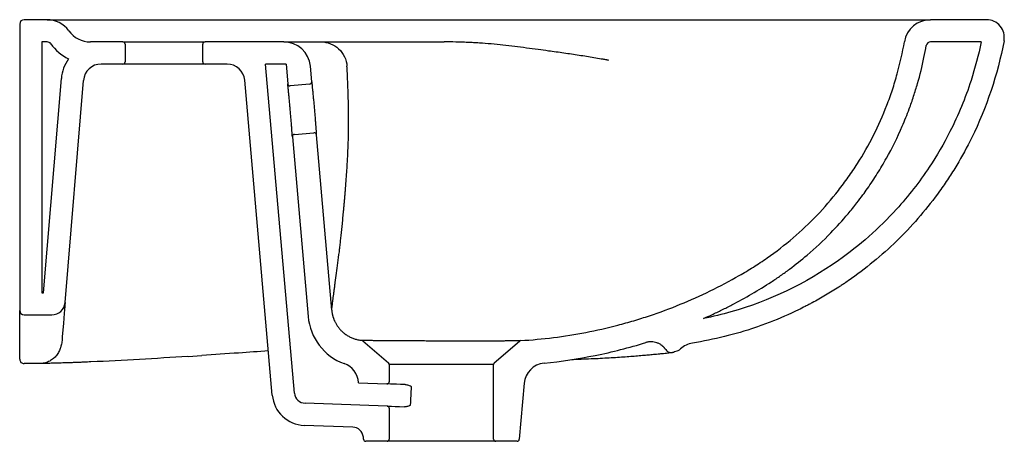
# Model space of a CAD drawing. Header units: millimetres. Extents: x 3631.068 to 3631.512, y 2139.028 to 2139.218.
import ezdxf

# ---------------------------------------------------------------- set-up
doc = ezdxf.new("R2010")
doc.units = ezdxf.units.MM
doc.layers.add('SANINDUSA', color=3, linetype='Continuous')

msp = doc.modelspace()

# ---------------------------------------------------------------- linework, layer by layer
at = {"layer": 'SANINDUSA'}
for p, q in [((3631.068282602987, 2139.216497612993), (3631.068282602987, 2139.087494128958)), ((3631.08063775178, 2139.218497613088), (3631.070282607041, 2139.218497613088)), ((3631.127727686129, 2139.218497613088), (3631.129212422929, 2139.218497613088)), ((3631.503921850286, 2139.218497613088), (3631.478731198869, 2139.218497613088)), ((3631.078282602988, 2139.208497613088), (3631.078282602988, 2139.09548017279)), ((3631.08063775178, 2139.208497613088), (3631.078282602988, 2139.208497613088)), ((3631.114782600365, 2139.208497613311), (3631.100131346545, 2139.208497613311)), ((3631.114782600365, 2139.208497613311), (3631.151782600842, 2139.208497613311)), ((3631.115782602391, 2139.207497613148), (3631.115782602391, 2139.199497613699)), ((3631.150782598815, 2139.199497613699), (3631.150782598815, 2139.207497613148)), ((3631.187286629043, 2139.208497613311), (3631.151782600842, 2139.208497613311)), ((3631.187286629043, 2139.208497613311), (3631.20408911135, 2139.208497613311)), ((3631.501494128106, 2139.208497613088), (3631.478731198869, 2139.208497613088)), ((3631.114782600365, 2139.198497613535), (3631.104987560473, 2139.198497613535)), ((3631.151782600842, 2139.198497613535), (3631.114782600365, 2139.198497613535)), ((3631.161712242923, 2139.198497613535), (3631.151782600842, 2139.198497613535)), ((3631.188282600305, 2139.198497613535), (3631.179081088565, 2139.198497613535)), ((3631.192054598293, 2139.050209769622), (3631.179081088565, 2139.198497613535)), ((3631.188282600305, 2139.198497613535), (3631.189059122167, 2139.189621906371)), ((3631.199851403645, 2139.190566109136), (3631.199240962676, 2139.197543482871)), ((3631.079073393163, 2139.095478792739), (3631.087048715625, 2139.191980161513)), ((3631.088735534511, 2139.090978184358), (3631.097014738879, 2139.191156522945)), ((3631.182092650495, 2139.049338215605), (3631.169681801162, 2139.191194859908)), ((3631.198942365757, 2139.189482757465), (3631.190142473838, 2139.18871286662)), ((3631.192059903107, 2139.166796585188), (3631.2008597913, 2139.167566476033)), ((3631.208855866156, 2139.087644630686), (3631.201943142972, 2139.166657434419)), ((3631.191150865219, 2139.165713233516), (3631.198232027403, 2139.084775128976)), ((3631.078282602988, 2139.09548017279), (3631.079073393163, 2139.095478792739)), ((3631.068282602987, 2139.066658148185), (3631.068282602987, 2139.087494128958)), ((3631.070279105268, 2139.085494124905), (3631.082745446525, 2139.08547236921)), ((3631.222941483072, 2139.073793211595), (3631.234438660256, 2139.063798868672)), ((3631.282126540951, 2139.063798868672), (3631.293460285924, 2139.073651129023)), ((3631.144263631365, 2139.066766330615), (3631.150285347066, 2139.067175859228)), ((3631.234782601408, 2139.06304415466), (3631.234782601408, 2139.055365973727)), ((3631.281782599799, 2139.06304415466), (3631.234782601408, 2139.06304415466)), ((3631.281782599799, 2139.029497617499), (3631.281782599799, 2139.06304415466)), ((3631.220980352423, 2139.054812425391), (3631.220964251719, 2139.054996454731)), ((3631.220980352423, 2139.054812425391), (3631.233747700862, 2139.054366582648)), ((3631.295568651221, 2139.054627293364), (3631.293362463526, 2139.029410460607)), ((3631.233817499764, 2139.044358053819), (3631.196861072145, 2139.045648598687)), ((3631.234782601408, 2139.04335866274), (3631.234782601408, 2139.029497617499)), ((3631.218315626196, 2139.034893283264), (3631.196512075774, 2139.035654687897)), ((3631.223202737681, 2139.029410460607), (3631.223122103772, 2139.030332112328)), ((3631.233782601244, 2139.028497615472), (3631.224198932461, 2139.028497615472)), ((3631.282782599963, 2139.028497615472), (3631.233782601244, 2139.028497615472)), ((3631.292366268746, 2139.028497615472), (3631.282782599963, 2139.028497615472))]:
    msp.add_line(p, q, dxfattribs=at)
at = {"layer": 'SANINDUSA', "flags": 128}
for points in [[(3631.088735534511, 2139.090978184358), (3631.08871935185, 2139.090782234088), (3631.08867084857, 2139.090195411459), (3631.088590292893, 2139.089220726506), (3631.08847810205, 2139.08786321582), (3631.088334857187, 2139.086129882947), (3631.088161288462, 2139.084029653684), (3631.087958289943, 2139.081573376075), (3631.087726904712, 2139.078773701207), (3631.087468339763, 2139.075645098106)], [(3631.24192783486, 2139.054080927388), (3631.239853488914, 2139.054153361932), (3631.238044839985, 2139.054216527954), (3631.236528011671, 2139.054269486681), (3631.235324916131, 2139.054311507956), (3631.234452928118, 2139.054341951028), (3631.233924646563, 2139.054360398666), (3631.233747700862, 2139.054366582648)], [(3631.233817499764, 2139.044358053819), (3631.234048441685, 2139.04434997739), (3631.23473691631, 2139.044325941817), (3631.235869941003, 2139.044286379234), (3631.237426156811, 2139.044232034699), (3631.23937622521, 2139.044163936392), (3631.241683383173, 2139.044083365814)]]:
    msp.add_lwpolyline(points, dxfattribs=at)
at = {"layer": 'SANINDUSA'}
for centre, radius, start, end in [((3631.070282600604, 2139.216497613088), 0.00200000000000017, 90, 180), ((3631.080637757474, 2139.206497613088), 0.0120000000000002, 35.68533471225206, 90), ((3631.478731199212, 2139.206497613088), 0.01200000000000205, 90, 170.208794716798), ((3631.503921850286, 2139.210497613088), 0.007999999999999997, 349.3965378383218, 90), ((3631.100131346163, 2139.220497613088), 0.01200000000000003, 215.6853347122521, 270), ((3631.080637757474, 2139.206497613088), 0.002000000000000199, 35.68533471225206, 90), ((3631.100131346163, 2139.220497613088), 0.02200000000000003, 215.6853347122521, 243.3248641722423), ((3631.114782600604, 2139.207497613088), 0.001000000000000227, 0, 90), ((3631.151782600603, 2139.207497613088), 0.001000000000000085, 90, 180), ((3631.187286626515, 2139.196497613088), 0.01200000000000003, 4.999999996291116, 90), ((3631.478731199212, 2139.206497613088), 0.002000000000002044, 90, 170.208794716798), ((3631.1049875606, 2139.190497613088), 0.01799999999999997, 144.9332693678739, 175.2755482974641), ((3631.1049875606, 2139.190497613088), 0.007999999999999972, 90, 175.2755482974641), ((3631.114782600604, 2139.199497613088), 0.001000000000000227, 270, 0), ((3631.151782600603, 2139.199497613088), 0.0009999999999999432, 180, 270), ((3631.16171224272, 2139.190497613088), 0.008000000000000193, 4.999999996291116, 90), ((3631.190055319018, 2139.189709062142), 0.0009999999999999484, 184.9999999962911, 274.9999999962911), ((3631.198855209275, 2139.19047895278), 0.0009999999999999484, 274.9999999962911, 4.999999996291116), ((3631.192147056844, 2139.165800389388), 0.001000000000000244, 94.99999999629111, 184.9999999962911), ((3631.200946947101, 2139.166570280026), 0.001000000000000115, 4.999999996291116, 94.99999999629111), ((3631.082755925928, 2139.091472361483), 0.005999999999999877, 269.899999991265, 355.2755482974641), ((3631.070282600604, 2139.087494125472), 0.00200000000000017, 180, 269.899999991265), ((3631.223136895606, 2139.086954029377), 0.02500000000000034, 184.9999999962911, 249.7142373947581), ((3631.222285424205, 2139.073038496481), 0.0009999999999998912, 48.9999999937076, 69.49494934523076), ((3631.294116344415, 2139.072896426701), 0.00100000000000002, 93.41522909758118, 131.0000000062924), ((3631.363955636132, 2139.072304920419), 0.003000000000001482, 290.1759816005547, 313.7212737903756), ((3631.372940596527, 2139.062909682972), 0.01000000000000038, 98.88785367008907, 133.7212737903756), ((3631.070282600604, 2139.065500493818), 0.00200000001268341, 180, 270.1646717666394), ((3631.211002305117, 2139.054124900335), 0.01000000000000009, 4.999999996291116, 69.7142373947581), ((3631.233782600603, 2139.063044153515), 0.001000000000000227, 0, 48.9999999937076), ((3631.282782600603, 2139.063044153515), 0.001000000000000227, 131.0000000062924, 180), ((3631.305530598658, 2139.053755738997), 0.01000000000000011, 95.79628870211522, 175.0000000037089), ((3631.233782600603, 2139.055365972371), 0.001000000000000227, 267.9999999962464, 0), ((3631.197035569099, 2139.050645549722), 0.01499999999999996, 184.9999999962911, 267.9999999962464), ((3631.197035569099, 2139.050645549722), 0.005000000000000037, 184.9999999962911, 267.9999999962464), ((3631.233782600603, 2139.043358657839), 0.001000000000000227, 0, 87.99999999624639), ((3631.218141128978, 2139.029896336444), 0.005000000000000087, 4.999999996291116, 87.99999999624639), ((3631.224198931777, 2139.029497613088), 0.0009999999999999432, 184.9999999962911, 270), ((3631.233782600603, 2139.029497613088), 0.001000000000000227, 270, 0), ((3631.282782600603, 2139.029497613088), 0.001000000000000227, 180, 270), ((3631.292366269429, 2139.029497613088), 0.0009999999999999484, 270, 355.0000000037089)]:
    msp.add_arc(centre, radius, start, end, dxfattribs=at)
msp.add_ellipse((3631.25831747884, 2138.456470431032), major_axis=(-0.0008560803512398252, 0.7015882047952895), ratio=0.03489944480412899, start_param=0.5544247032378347, end_param=0.5756916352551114, dxfattribs=at)
for points, knots in [([(3631.080637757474, 2139.218497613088), (3631.080637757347, 2139.218497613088), (3631.080731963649, 2139.218497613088), (3631.081108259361, 2139.218497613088), (3631.081390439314, 2139.218497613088), (3631.08251742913, 2139.218497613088), (3631.083642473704, 2139.218497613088), (3631.085891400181, 2139.218497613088), (3631.086734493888, 2139.218497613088), (3631.088139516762, 2139.218497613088), (3631.088631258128, 2139.218497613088), (3631.08940402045, 2139.218497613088), (3631.089667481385, 2139.218497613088), (3631.090071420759, 2139.218497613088), (3631.090205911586, 2139.218497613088), (3631.09049543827, 2139.218497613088), (3631.090651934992, 2139.218497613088), (3631.091175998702, 2139.218497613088), (3631.091589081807, 2139.218497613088), (3631.092474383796, 2139.218497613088), (3631.092952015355, 2139.218497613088), (3631.0945224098, 2139.218497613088), (3631.0957427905, 2139.218497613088), (3631.098528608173, 2139.218497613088), (3631.100093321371, 2139.218497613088), (3631.102708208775, 2139.218497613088), (3631.103625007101, 2139.218497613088), (3631.105537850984, 2139.218497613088), (3631.10653529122, 2139.218497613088), (3631.107574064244, 2139.218497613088)], [0, 0, 0, 0, 0.1250000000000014, 0.1250000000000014, 0.2500000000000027, 0.2500000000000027, 0.5000000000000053, 0.5000000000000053, 0.6250000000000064, 0.6250000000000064, 0.687500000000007, 0.687500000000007, 0.718750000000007, 0.718750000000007, 0.7343750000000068, 0.7343750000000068, 0.7500000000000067, 0.7500000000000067, 0.7812500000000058, 0.7812500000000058, 0.8125000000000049, 0.8125000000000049, 0.8750000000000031, 0.8750000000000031, 0.9375000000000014, 0.9375000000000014, 0.9687500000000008, 0.9687500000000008, 1, 1, 1, 1]), ([(3631.108096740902, 2139.218497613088), (3631.109413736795, 2139.218497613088), (3631.110764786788, 2139.218497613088), (3631.113568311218, 2139.218497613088), (3631.115024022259, 2139.218497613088), (3631.119567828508, 2139.218497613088), (3631.122826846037, 2139.218497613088), (3631.126323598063, 2139.218497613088)], [0, 0, 0, 0, 0.25, 0.25, 0.5, 0.5, 1, 1, 1, 1]), ([(3631.138384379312, 2139.218497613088), (3631.143780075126, 2139.218497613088), (3631.149422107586, 2139.218497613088), (3631.16117624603, 2139.218497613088), (3631.16728683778, 2139.218497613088), (3631.173638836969, 2139.218497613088)], [0, 0, 0, 0, 0.5, 0.5, 1, 1, 1, 1]), ([(3631.173638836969, 2139.218497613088), (3631.175762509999, 2139.218497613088), (3631.177899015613, 2139.218497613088), (3631.182192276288, 2139.218497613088), (3631.184347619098, 2139.218497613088), (3631.187606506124, 2139.218497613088), (3631.188694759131, 2139.218497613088), (3631.190875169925, 2139.218497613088), (3631.191967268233, 2139.218497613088), (3631.195248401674, 2139.218497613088), (3631.197442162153, 2139.218497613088), (3631.199635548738, 2139.218497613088)], [0, 0, 0, 0, 0.2499999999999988, 0.2499999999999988, 0.4999999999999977, 0.4999999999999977, 0.6249999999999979, 0.6249999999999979, 0.749999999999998, 0.749999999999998, 1, 1, 1, 1]), ([(3631.199635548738, 2139.218497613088), (3631.209532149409, 2139.218497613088), (3631.219430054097, 2139.218497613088), (3631.234280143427, 2139.218497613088), (3631.239230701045, 2139.218497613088), (3631.249132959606, 2139.218497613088), (3631.254084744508, 2139.218497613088), (3631.259036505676, 2139.218497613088)], [0, 0, 0, 0, 0.5, 0.5, 0.75, 0.75, 1, 1, 1, 1]), ([(3631.259036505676, 2139.218497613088), (3631.261032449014, 2139.218497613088), (3631.263028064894, 2139.218497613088), (3631.266020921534, 2139.218497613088), (3631.267018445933, 2139.218497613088), (3631.269013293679, 2139.218497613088), (3631.270010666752, 2139.218497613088), (3631.272004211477, 2139.218497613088), (3631.273000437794, 2139.218497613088), (3631.274990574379, 2139.218497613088), (3631.275984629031, 2139.218497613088), (3631.277971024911, 2139.218497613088), (3631.278963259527, 2139.218497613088), (3631.280946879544, 2139.218497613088), (3631.281938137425, 2139.218497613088), (3631.2849102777, 2139.218497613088), (3631.286889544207, 2139.218497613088), (3631.290842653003, 2139.218497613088), (3631.292816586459, 2139.218497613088), (3631.298730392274, 2139.218497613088), (3631.302662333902, 2139.218497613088), (3631.306583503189, 2139.218497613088)], [0, 0, 0, 0, 0.1250000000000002, 0.1250000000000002, 0.1875000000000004, 0.1875000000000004, 0.2500000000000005, 0.2500000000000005, 0.3125000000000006, 0.3125000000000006, 0.3750000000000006, 0.3750000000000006, 0.4375000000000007, 0.4375000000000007, 0.5000000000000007, 0.5000000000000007, 0.6250000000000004, 0.6250000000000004, 0.7500000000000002, 0.7500000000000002, 1, 1, 1, 1]), ([(3631.306583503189, 2139.218497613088), (3631.313912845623, 2139.218497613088), (3631.321083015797, 2139.218497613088), (3631.33512201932, 2139.218497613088), (3631.341990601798, 2139.218497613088), (3631.352063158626, 2139.218497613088), (3631.355382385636, 2139.218497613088), (3631.361944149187, 2139.218497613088), (3631.365188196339, 2139.218497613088), (3631.374793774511, 2139.218497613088), (3631.380959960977, 2139.218497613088), (3631.386885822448, 2139.218497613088)], [0, 0, 0, 0, 0.2500000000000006, 0.2500000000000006, 0.5000000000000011, 0.5000000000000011, 0.6250000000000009, 0.6250000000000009, 0.7500000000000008, 0.7500000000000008, 1, 1, 1, 1]), ([(3631.386885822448, 2139.218497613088), (3631.394365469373, 2139.218497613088), (3631.401330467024, 2139.218497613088), (3631.411031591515, 2139.218497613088), (3631.414142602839, 2139.218497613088), (3631.42013503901, 2139.218497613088), (3631.423018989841, 2139.218497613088), (3631.42859219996, 2139.218497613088), (3631.431282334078, 2139.218497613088), (3631.435179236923, 2139.218497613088), (3631.43645451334, 2139.218497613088), (3631.438957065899, 2139.218497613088), (3631.440185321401, 2139.218497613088), (3631.446182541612, 2139.218497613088), (3631.450535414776, 2139.218497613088), (3631.454453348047, 2139.218497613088)], [0, 0, 0, 0, 0.2500000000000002, 0.2500000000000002, 0.3750000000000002, 0.3750000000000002, 0.5000000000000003, 0.5000000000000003, 0.6250000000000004, 0.6250000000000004, 0.6875000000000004, 0.6875000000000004, 0.7500000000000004, 0.7500000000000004, 1, 1, 1, 1]), ([(3631.454453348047, 2139.218497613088), (3631.458996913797, 2139.218497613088), (3631.46290726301, 2139.218497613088), (3631.469479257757, 2139.218497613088), (3631.472143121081, 2139.218497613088), (3631.474162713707, 2139.218497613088)], [0, 0, 0, 0, 0.5, 0.5, 1, 1, 1, 1]), ([(3631.474162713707, 2139.218497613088), (3631.475678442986, 2139.218497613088), (3631.476817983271, 2139.218497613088), (3631.478345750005, 2139.218497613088), (3631.47873120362, 2139.218497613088), (3631.478731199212, 2139.218497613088)], [0, 0, 0, 0, 0.5, 0.5, 1, 1, 1, 1]), ([(3631.20408877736, 2139.208497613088), (3631.205536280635, 2139.208497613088), (3631.206983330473, 2139.208219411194), (3631.209681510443, 2139.207144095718), (3631.210931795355, 2139.206347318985), (3631.213066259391, 2139.204342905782), (3631.213949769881, 2139.203135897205), (3631.215230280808, 2139.200474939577), (3631.215626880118, 2139.199021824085), (3631.215753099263, 2139.197543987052)], [0, 0, 0, 0, 0.2499999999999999, 0.2499999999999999, 0.4999999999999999, 0.4999999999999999, 0.7499999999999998, 0.7499999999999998, 1, 1, 1, 1]), ([(3631.20408877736, 2139.208497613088), (3631.204930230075, 2139.208497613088), (3631.206027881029, 2139.208497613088), (3631.208637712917, 2139.208497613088), (3631.21015132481, 2139.208497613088), (3631.212285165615, 2139.208497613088), (3631.212724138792, 2139.208497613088), (3631.213626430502, 2139.208497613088), (3631.214090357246, 2139.208497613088), (3631.215512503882, 2139.208497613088), (3631.216501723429, 2139.208497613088), (3631.219589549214, 2139.208497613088), (3631.221807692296, 2139.208497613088), (3631.226561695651, 2139.208497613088), (3631.229097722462, 2139.208497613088), (3631.233150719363, 2139.208497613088), (3631.234545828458, 2139.208497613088), (3631.237387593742, 2139.208497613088), (3631.238837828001, 2139.208497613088), (3631.243275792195, 2139.208497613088), (3631.246350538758, 2139.208497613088), (3631.252734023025, 2139.208497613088), (3631.256042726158, 2139.208497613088), (3631.259473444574, 2139.208497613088)], [0, 0, 0, 0, 0.1250000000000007, 0.1250000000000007, 0.2500000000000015, 0.2500000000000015, 0.2812500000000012, 0.2812500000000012, 0.312500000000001, 0.312500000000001, 0.3750000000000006, 0.3750000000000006, 0.5000000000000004, 0.5000000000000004, 0.6250000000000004, 0.6250000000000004, 0.6875000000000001, 0.6875000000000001, 0.7499999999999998, 0.7499999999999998, 0.8749999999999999, 0.8749999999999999, 1, 1, 1, 1]), ([(3631.301883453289, 2139.205013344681), (3631.298363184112, 2139.205496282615), (3631.294843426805, 2139.205982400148), (3631.289557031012, 2139.20663666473), (3631.287793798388, 2139.206842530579), (3631.284264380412, 2139.207221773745), (3631.282498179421, 2139.207394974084), (3631.278962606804, 2139.207706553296), (3631.277193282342, 2139.207845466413), (3631.274536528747, 2139.208023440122), (3631.273650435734, 2139.208077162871), (3631.271877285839, 2139.208173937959), (3631.270990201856, 2139.2082166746), (3631.269215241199, 2139.208293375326), (3631.26832736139, 2139.208327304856), (3631.266550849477, 2139.208386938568), (3631.265661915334, 2139.208412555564), (3631.263001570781, 2139.208475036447), (3631.261234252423, 2139.208497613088), (3631.259473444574, 2139.208497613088)], [0, 0, 0, 0, 0.2500000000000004, 0.2500000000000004, 0.3750000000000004, 0.3750000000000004, 0.5000000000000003, 0.5000000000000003, 0.6250000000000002, 0.6250000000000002, 0.6875000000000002, 0.6875000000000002, 0.7500000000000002, 0.7500000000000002, 0.8125000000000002, 0.8125000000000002, 0.8750000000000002, 0.8750000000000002, 1, 1, 1, 1]), ([(3631.294056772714, 2139.07389465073), (3631.298986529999, 2139.074188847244), (3631.303893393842, 2139.07464431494), (3631.313662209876, 2139.075871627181), (3631.323386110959, 2139.077415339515), (3631.333019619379, 2139.079595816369), (3631.33901141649, 2139.081163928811), (3631.340208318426, 2139.081487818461), (3631.342599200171, 2139.082156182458), (3631.343794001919, 2139.082500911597), (3631.347363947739, 2139.083563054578), (3631.349726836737, 2139.084308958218), (3631.361457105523, 2139.088224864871), (3631.370572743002, 2139.091952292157), (3631.383844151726, 2139.098433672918), (3631.38820517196, 2139.100733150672), (3631.394632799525, 2139.104434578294), (3631.396756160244, 2139.105710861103), (3631.399908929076, 2139.107696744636), (3631.400955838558, 2139.108371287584), (3631.403030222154, 2139.109742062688), (3631.404057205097, 2139.110438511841), (3631.409139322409, 2139.113977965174), (3631.413038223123, 2139.116990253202), (3631.420500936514, 2139.123377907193), (3631.424063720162, 2139.126754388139), (3631.430859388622, 2139.133864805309), (3631.434094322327, 2139.137596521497), (3631.437929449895, 2139.142487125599), (3631.438685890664, 2139.14347656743), (3631.440169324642, 2139.145467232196), (3631.440896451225, 2139.146470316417), (3631.443035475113, 2139.149502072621), (3631.444408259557, 2139.151551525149), (3631.448365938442, 2139.157785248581), (3631.450788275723, 2139.16205588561), (3631.4552097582, 2139.170822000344), (3631.457209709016, 2139.175317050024), (3631.459885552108, 2139.18223180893), (3631.460723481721, 2139.184566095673), (3631.462286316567, 2139.189292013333), (3631.463005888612, 2139.191667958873), (3631.464984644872, 2139.198833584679), (3631.466064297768, 2139.203660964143), (3631.46690599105, 2139.208538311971)], [0, 0, 0, 0, 0.06249999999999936, 0.06249999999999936, 0.1249999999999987, 0.1874999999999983, 0.1874999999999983, 0.2031249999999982, 0.2031249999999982, 0.2187499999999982, 0.2187499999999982, 0.2499999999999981, 0.2499999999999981, 0.3749999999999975, 0.3749999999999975, 0.4374999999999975, 0.4374999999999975, 0.4687499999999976, 0.4687499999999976, 0.4843749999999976, 0.4843749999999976, 0.4999999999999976, 0.4999999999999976, 0.5624999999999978, 0.5624999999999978, 0.624999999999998, 0.624999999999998, 0.6874999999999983, 0.6874999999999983, 0.7031249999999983, 0.7031249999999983, 0.7187499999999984, 0.7187499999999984, 0.7499999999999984, 0.7499999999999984, 0.8124999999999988, 0.8124999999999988, 0.8749999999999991, 0.8749999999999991, 0.9062499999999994, 0.9062499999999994, 0.9374999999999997, 0.9374999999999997, 1, 1, 1, 1]), ([(3631.511785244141, 2139.209025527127), (3631.508923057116, 2139.19373667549), (3631.503984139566, 2139.178988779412), (3631.495105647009, 2139.161010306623), (3631.491764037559, 2139.154891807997), (3631.486802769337, 2139.14701109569), (3631.48151008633, 2139.139326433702), (3631.47429467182, 2139.130120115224), (3631.464742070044, 2139.119809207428), (3631.457821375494, 2139.11349167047), (3631.450657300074, 2139.107473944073), (3631.446027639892, 2139.103900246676), (3631.440754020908, 2139.100245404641), (3631.438817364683, 2139.098947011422), (3631.436868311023, 2139.097669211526), (3631.434409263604, 2139.096110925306), (3631.430428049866, 2139.093701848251), (3631.426884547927, 2139.091704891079), (3631.423806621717, 2139.090073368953), (3631.42174397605, 2139.089007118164), (3631.420185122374, 2139.088231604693), (3631.414963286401, 2139.085700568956), (3631.410703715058, 2139.083848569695), (3631.404205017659, 2139.081335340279), (3631.39288028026, 2139.077220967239), (3631.381098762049, 2139.074306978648), (3631.371395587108, 2139.072789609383)], [0.02409296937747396, 0.02409296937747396, 0.02409296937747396, 0.02409296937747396, 0.2315447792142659, 0.2315447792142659, 0.2940447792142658, 0.3252947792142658, 0.3565447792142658, 0.4190447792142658, 0.4815447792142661, 0.5440447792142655, 0.5440447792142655, 0.6065447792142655, 0.6221697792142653, 0.6299822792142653, 0.6377947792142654, 0.6534197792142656, 0.6690447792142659, 0.7002947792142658, 0.7081072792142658, 0.7159197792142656, 0.7315447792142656, 0.7315447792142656, 0.7940447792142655, 0.7940447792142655, 0.8252947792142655, 0.9560502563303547, 0.9560502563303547, 0.9560502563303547, 0.9560502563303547]), ([(3631.501494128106, 2139.208497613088), (3631.500296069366, 2139.202593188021), (3631.498767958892, 2139.196778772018), (3631.494360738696, 2139.183169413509), (3631.491187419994, 2139.175480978), (3631.484639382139, 2139.162570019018), (3631.481518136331, 2139.157214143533), (3631.473665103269, 2139.145389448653), (3631.468729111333, 2139.139041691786), (3631.459421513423, 2139.128771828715), (3631.455260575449, 2139.124661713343), (3631.446508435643, 2139.116922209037), (3631.441920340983, 2139.11329341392), (3631.42242336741, 2139.099527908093), (3631.406081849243, 2139.091731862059), (3631.384695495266, 2139.085662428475), (3631.380580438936, 2139.084668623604), (3631.376421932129, 2139.083838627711)], [0.0354973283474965, 0.0354973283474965, 0.0354973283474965, 0.0354973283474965, 0.1209755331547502, 0.1209755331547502, 0.2396259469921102, 0.2396259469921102, 0.3281160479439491, 0.3281160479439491, 0.4419167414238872, 0.4419167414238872, 0.5248251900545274, 0.5248251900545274, 0.6077336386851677, 0.6077336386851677, 0.8643518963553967, 0.8643518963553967, 0.9245221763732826, 0.9245221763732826, 0.9245221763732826, 0.9245221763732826]), ([(3631.376421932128, 2139.08383862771), (3631.377655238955, 2139.084388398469), (3631.378883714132, 2139.08494886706), (3631.381641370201, 2139.086236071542), (3631.383168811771, 2139.086969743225), (3631.386200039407, 2139.08846496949), (3631.387710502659, 2139.089229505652), (3631.392224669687, 2139.091577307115), (3631.39520964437, 2139.093213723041), (3631.401130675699, 2139.096653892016), (3631.404064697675, 2139.09845641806), (3631.408373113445, 2139.101280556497), (3631.409767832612, 2139.102224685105), (3631.412515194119, 2139.104149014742), (3631.413871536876, 2139.105131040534), (3631.417888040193, 2139.108136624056), (3631.420495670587, 2139.110219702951), (3631.426749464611, 2139.115550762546), (3631.430312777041, 2139.118890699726), (3631.436417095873, 2139.125166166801), (3631.439017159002, 2139.128039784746), (3631.442890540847, 2139.132644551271), (3631.4442296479, 2139.134301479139), (3631.446437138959, 2139.137146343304), (3631.447319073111, 2139.138314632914), (3631.448884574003, 2139.140451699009), (3631.449571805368, 2139.14141358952), (3631.451789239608, 2139.144589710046), (3631.453275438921, 2139.146835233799), (3631.456130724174, 2139.151395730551), (3631.457497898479, 2139.15370811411), (3631.461419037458, 2139.160738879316), (3631.463793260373, 2139.165548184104), (3631.46704401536, 2139.173059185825), (3631.468092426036, 2139.175665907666), (3631.469772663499, 2139.180185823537), (3631.470436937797, 2139.182080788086), (3631.471695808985, 2139.185904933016), (3631.472287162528, 2139.187824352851), (3631.473949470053, 2139.193603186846), (3631.474910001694, 2139.1974847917), (3631.476101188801, 2139.203204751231), (3631.476446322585, 2139.205018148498), (3631.476760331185, 2139.206837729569)], [0.341969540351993, 0.341969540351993, 0.341969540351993, 0.341969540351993, 0.3583831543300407, 0.3583831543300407, 0.3789606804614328, 0.3789606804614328, 0.3995382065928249, 0.3995382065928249, 0.4406932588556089, 0.4406932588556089, 0.481848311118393, 0.481848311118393, 0.5016975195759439, 0.5016975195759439, 0.5215467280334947, 0.5215467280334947, 0.5612451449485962, 0.5612451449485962, 0.61943301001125, 0.61943301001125, 0.6655604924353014, 0.6655604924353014, 0.6907466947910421, 0.6907466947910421, 0.7080021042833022, 0.7080021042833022, 0.7219433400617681, 0.7219433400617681, 0.7539668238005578, 0.7539668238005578, 0.7859903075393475, 0.7859903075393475, 0.850037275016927, 0.850037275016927, 0.8834105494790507, 0.8834105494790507, 0.9070902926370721, 0.9070902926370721, 0.9307700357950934, 0.9307700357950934, 0.9781295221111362, 0.9781295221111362, 1, 1, 1, 1]), ([(3631.333545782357, 2139.200161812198), (3631.333546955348, 2139.200170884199), (3631.333538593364, 2139.200176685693), (3631.333524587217, 2139.200185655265), (3631.333516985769, 2139.20018916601), (3631.333493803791, 2139.200198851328), (3631.333477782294, 2139.200204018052), (3631.333429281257, 2139.2002185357), (3631.333396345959, 2139.200226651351), (3631.33329719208, 2139.20024988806), (3631.333230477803, 2139.200263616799), (3631.333029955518, 2139.200303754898), (3631.332895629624, 2139.200328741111), (3631.332492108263, 2139.200402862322), (3631.332222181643, 2139.200450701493), (3631.331410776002, 2139.200593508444), (3631.330867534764, 2139.20068727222), (3631.329231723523, 2139.200967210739), (3631.328133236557, 2139.201151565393), (3631.324818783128, 2139.201698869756), (3631.322582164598, 2139.202056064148), (3631.319186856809, 2139.202580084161), (3631.318047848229, 2139.202752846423), (3631.315764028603, 2139.203093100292), (3631.314618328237, 2139.203260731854), (3631.311169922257, 2139.203755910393), (3631.308855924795, 2139.204075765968), (3631.306526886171, 2139.204384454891)], [0, 0, 0, 0, 0.0009765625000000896, 0.0009765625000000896, 0.001953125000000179, 0.001953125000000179, 0.003906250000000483, 0.003906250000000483, 0.007812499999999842, 0.007812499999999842, 0.01562499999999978, 0.01562499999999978, 0.03124999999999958, 0.03124999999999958, 0.06249999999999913, 0.06249999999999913, 0.1249999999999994, 0.1249999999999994, 0.2499999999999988, 0.2499999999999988, 0.4999999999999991, 0.4999999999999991, 0.6249999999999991, 0.6249999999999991, 0.7499999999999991, 0.7499999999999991, 1, 1, 1, 1]), ([(3631.208855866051, 2139.087644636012), (3631.208855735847, 2139.087649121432), (3631.208855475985, 2139.087658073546), (3631.20885736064, 2139.087684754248), (3631.208860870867, 2139.087721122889), (3631.208866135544, 2139.087768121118), (3631.208873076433, 2139.087825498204), (3631.208881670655, 2139.087893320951), (3631.208891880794, 2139.087971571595), (3631.208903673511, 2139.088060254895), (3631.208917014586, 2139.088159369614), (3631.208931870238, 2139.088268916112), (3631.208948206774, 2139.08838889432), (3631.208965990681, 2139.088519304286), (3631.208985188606, 2139.088660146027), (3631.209005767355, 2139.088811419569), (3631.209027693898, 2139.088973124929), (3631.209050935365, 2139.089145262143), (3631.209075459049, 2139.089327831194), (3631.209101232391, 2139.089520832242), (3631.209128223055, 2139.089724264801), (3631.209156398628, 2139.089938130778), (3631.209185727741, 2139.090162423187), (3631.209216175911, 2139.090397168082), (3631.209247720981, 2139.090642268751), (3631.209312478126, 2139.091150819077), (3631.209419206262, 2139.091992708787), (3631.209582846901, 2139.093273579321), (3631.209769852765, 2139.094723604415), (3631.209981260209, 2139.096342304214), (3631.2102180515, 2139.098129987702), (3631.210565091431, 2139.100708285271), (3631.211044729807, 2139.104198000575), (3631.211665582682, 2139.108813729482), (3631.212181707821, 2139.112863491), (3631.212569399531, 2139.116129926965), (3631.21283404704, 2139.118466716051), (3631.213104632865, 2139.12095181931), (3631.213381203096, 2139.123586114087), (3631.2136640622, 2139.12636909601), (3631.213953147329, 2139.12930188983), (3631.214199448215, 2139.131859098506), (3631.214399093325, 2139.133992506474), (3631.214549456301, 2139.135659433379), (3631.214698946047, 2139.137370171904), (3631.214847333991, 2139.139125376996), (3631.214994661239, 2139.140924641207), (3631.215164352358, 2139.143069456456), (3631.215351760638, 2139.145513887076), (3631.215550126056, 2139.148216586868), (3631.215729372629, 2139.150817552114), (3631.216035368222, 2139.155641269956), (3631.21637982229, 2139.162897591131), (3631.21654011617, 2139.172515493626), (3631.216399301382, 2139.182139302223), (3631.216147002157, 2139.189280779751), (3631.215904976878, 2139.194544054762), (3631.215806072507, 2139.19649588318), (3631.21575296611, 2139.197543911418)], [0, 0, 0, 0, 0.00676272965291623, 0.01349722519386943, 0.0202039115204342, 0.02688321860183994, 0.03353558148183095, 0.04016144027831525, 0.04676124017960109, 0.05333543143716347, 0.05988446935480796, 0.06640881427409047, 0.07290893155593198, 0.07938529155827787, 0.0858383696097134, 0.09226864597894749, 0.09867660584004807, 0.1050627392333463, 0.1114275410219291, 0.1177715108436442, 0.1240951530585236, 0.1303989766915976, 0.1366834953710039, 0.1429492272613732, 0.149196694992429, 0.1554264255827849, 0.1801035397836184, 0.2052042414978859, 0.2307522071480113, 0.256769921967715, 0.283278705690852, 0.3102987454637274, 0.3636548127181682, 0.4150158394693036, 0.4645592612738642, 0.4846834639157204, 0.505274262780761, 0.5263483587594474, 0.5479213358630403, 0.5700077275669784, 0.5926210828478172, 0.6157740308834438, 0.6277152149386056, 0.6397750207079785, 0.6519565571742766, 0.664262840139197, 0.6766967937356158, 0.6892612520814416, 0.7081012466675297, 0.7259389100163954, 0.7427818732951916, 0.7586393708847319, 0.8178137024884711, 0.8737778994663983, 0.9194522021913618, 0.9702385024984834, 0.9840196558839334, 1, 1, 1, 1]), ([(3631.191150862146, 2139.165713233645), (3631.191150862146, 2139.165713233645), (3631.191145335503, 2139.165792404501), (3631.191123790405, 2139.166098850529), (3631.191107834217, 2139.166325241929), (3631.191075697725, 2139.166775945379), (3631.191063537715, 2139.166945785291), (3631.191036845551, 2139.167316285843), (3631.19102228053, 2139.167517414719), (3631.190974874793, 2139.168167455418), (3631.190938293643, 2139.168663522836), (3631.190854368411, 2139.169780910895), (3631.190808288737, 2139.17038532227), (3631.190732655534, 2139.171357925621), (3631.190706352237, 2139.171693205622), (3631.19065141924, 2139.172386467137), (3631.190622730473, 2139.172745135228), (3631.190534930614, 2139.173831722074), (3631.190473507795, 2139.174577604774), (3631.190376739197, 2139.175728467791), (3631.190343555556, 2139.176119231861), (3631.190276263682, 2139.176903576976), (3631.190242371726, 2139.177294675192), (3631.190139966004, 2139.178464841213), (3631.190070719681, 2139.179240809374), (3631.189965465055, 2139.180398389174), (3631.189930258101, 2139.180781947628), (3631.18986096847, 2139.181530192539), (3631.189792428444, 2139.182263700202), (3631.189725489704, 2139.182968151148), (3631.18965943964, 2139.183657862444), (3631.189626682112, 2139.183997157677), (3631.189531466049, 2139.184976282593), (3631.189472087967, 2139.185577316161), (3631.189389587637, 2139.186403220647), (3631.18936318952, 2139.186665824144), (3631.189312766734, 2139.187164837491), (3631.189288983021, 2139.18739885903), (3631.189222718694, 2139.188048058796), (3631.189184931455, 2139.188414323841), (3631.18913839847, 2139.188863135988), (3631.189124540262, 2139.188996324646), (3631.189100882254, 2139.189223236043), (3631.1890910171, 2139.189317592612), (3631.189067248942, 2139.189544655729), (3631.18905912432, 2139.189621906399), (3631.18905912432, 2139.189621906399)], [0, 0, 0, 0, 0.06250000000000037, 0.06250000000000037, 0.1250000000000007, 0.1250000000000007, 0.156250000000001, 0.156250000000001, 0.1875000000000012, 0.1875000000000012, 0.2500000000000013, 0.2500000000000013, 0.3125000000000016, 0.3125000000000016, 0.3437500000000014, 0.3437500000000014, 0.3750000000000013, 0.3750000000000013, 0.4375000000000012, 0.4375000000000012, 0.4687500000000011, 0.4687500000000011, 0.5000000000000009, 0.5000000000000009, 0.562500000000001, 0.562500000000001, 0.5937500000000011, 0.5937500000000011, 0.6250000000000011, 0.656250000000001, 0.656250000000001, 0.687500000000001, 0.687500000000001, 0.7500000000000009, 0.7500000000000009, 0.7812500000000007, 0.7812500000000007, 0.8125000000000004, 0.8125000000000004, 0.8750000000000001, 0.8750000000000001, 0.9062500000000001, 0.9062500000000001, 0.9375000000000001, 0.9375000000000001, 1, 1, 1, 1]), ([(3631.199851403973, 2139.190566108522), (3631.199851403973, 2139.190566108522), (3631.199853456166, 2139.190546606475), (3631.199861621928, 2139.190468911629), (3631.199867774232, 2139.190410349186), (3631.199891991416, 2139.190179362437), (3631.199915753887, 2139.189952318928), (3631.199977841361, 2139.189354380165), (3631.200016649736, 2139.188978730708), (3631.200105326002, 2139.188111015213), (3631.200155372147, 2139.187617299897), (3631.200238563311, 2139.186785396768), (3631.200267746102, 2139.186491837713), (3631.200327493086, 2139.185886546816), (3631.200388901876, 2139.185260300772), (3631.20045338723, 2139.184592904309), (3631.200519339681, 2139.183904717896), (3631.200553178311, 2139.183548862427), (3631.200655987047, 2139.182458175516), (3631.20072508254, 2139.181712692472), (3631.20082920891, 2139.180567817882), (3631.200864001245, 2139.180181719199), (3631.20093372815, 2139.179400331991), (3631.200968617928, 2139.179005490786), (3631.201071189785, 2139.177833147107), (3631.201137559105, 2139.177059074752), (3631.201234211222, 2139.175909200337), (3631.201266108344, 2139.175525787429), (3631.201328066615, 2139.174773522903), (3631.201358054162, 2139.174405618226), (3631.201445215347, 2139.173325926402), (3631.201499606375, 2139.172637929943), (3631.201575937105, 2139.171655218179), (3631.201600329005, 2139.171338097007), (3631.201646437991, 2139.170733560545), (3631.201690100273, 2139.170155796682), (3631.201729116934, 2139.16963100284), (3631.201765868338, 2139.169133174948), (3631.201783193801, 2139.168896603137), (3631.201830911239, 2139.168240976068), (3631.201857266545, 2139.167873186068), (3631.201899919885, 2139.167273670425), (3631.20191624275, 2139.167041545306), (3631.201937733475, 2139.166735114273), (3631.201943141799, 2139.166657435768), (3631.201943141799, 2139.166657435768)], [0, 0, 0, 0, 0.03125000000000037, 0.03125000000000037, 0.06250000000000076, 0.06250000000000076, 0.1250000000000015, 0.1250000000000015, 0.1875000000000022, 0.1875000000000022, 0.250000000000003, 0.250000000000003, 0.2812500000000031, 0.2812500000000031, 0.3125000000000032, 0.3437500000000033, 0.3437500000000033, 0.3750000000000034, 0.3750000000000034, 0.4375000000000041, 0.4375000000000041, 0.4687500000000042, 0.4687500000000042, 0.5000000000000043, 0.5000000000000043, 0.5625000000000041, 0.5625000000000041, 0.5937500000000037, 0.5937500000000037, 0.6250000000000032, 0.6250000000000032, 0.6875000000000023, 0.6875000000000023, 0.7187500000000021, 0.7187500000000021, 0.7500000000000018, 0.7812500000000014, 0.7812500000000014, 0.8125000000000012, 0.8125000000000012, 0.8750000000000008, 0.8750000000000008, 0.9375000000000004, 0.9375000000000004, 1, 1, 1, 1]), ([(3631.208855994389, 2139.08764464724), (3631.208868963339, 2139.087508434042), (3631.20889484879, 2139.087236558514), (3631.208947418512, 2139.086830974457), (3631.209009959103, 2139.086428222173), (3631.209083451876, 2139.086028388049), (3631.209167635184, 2139.085631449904), (3631.20926257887, 2139.085237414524), (3631.209368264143, 2139.084846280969), (3631.209484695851, 2139.084458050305), (3631.209611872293, 2139.084072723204), (3631.209749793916, 2139.083690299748), (3631.209898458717, 2139.083310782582), (3631.21005787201, 2139.082934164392), (3631.210354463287, 2139.08228274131), (3631.210828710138, 2139.081379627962), (3631.21154514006, 2139.080267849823), (3631.212357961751, 2139.079224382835), (3631.213150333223, 2139.078375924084), (3631.213876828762, 2139.077697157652), (3631.214505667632, 2139.07716762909), (3631.215154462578, 2139.076678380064), (3631.215823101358, 2139.076229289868), (3631.216511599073, 2139.075820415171), (3631.217219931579, 2139.075451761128), (3631.217948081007, 2139.075123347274), (3631.21869602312, 2139.074835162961), (3631.219463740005, 2139.074587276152), (3631.220251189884, 2139.074379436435), (3631.221058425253, 2139.074212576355), (3631.221885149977, 2139.074083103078), (3631.222444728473, 2139.074031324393), (3631.222726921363, 2139.074005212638)], [0, 0, 0, 0, 0.0193844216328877, 0.0386904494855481, 0.0579321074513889, 0.07712356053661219, 0.09627908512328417, 0.1154130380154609, 0.1345398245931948, 0.1536738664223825, 0.1728295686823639, 0.1920212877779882, 0.2112632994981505, 0.2305697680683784, 0.2499547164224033, 0.3126641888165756, 0.3748813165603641, 0.4370985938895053, 0.4998085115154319, 0.5391368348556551, 0.5779062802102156, 0.6162251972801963, 0.6542057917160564, 0.691963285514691, 0.7296149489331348, 0.7672790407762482, 0.8050737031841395, 0.8431158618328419, 0.8815201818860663, 0.9203981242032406, 0.9598571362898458, 1, 1, 1, 1]), ([(3631.087404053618, 2139.074422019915), (3631.087360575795, 2139.073708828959), (3631.087269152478, 2139.073006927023), (3631.087059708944, 2139.071976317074), (3631.086977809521, 2139.0716364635), (3631.086836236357, 2139.071132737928), (3631.08678481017, 2139.070965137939), (3631.086676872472, 2139.070634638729), (3631.086619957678, 2139.070471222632), (3631.086320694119, 2139.069663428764), (3631.086034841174, 2139.069046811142), (3631.085362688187, 2139.067877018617), (3631.084974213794, 2139.06732214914), (3631.084096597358, 2139.066307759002), (3631.08361166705, 2139.065851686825), (3631.082806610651, 2139.065248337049), (3631.08252490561, 2139.065060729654), (3631.081942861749, 2139.064718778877), (3631.081641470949, 2139.064563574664), (3631.081016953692, 2139.064284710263), (3631.080692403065, 2139.064160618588), (3631.080027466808, 2139.063946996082), (3631.079688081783, 2139.063857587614), (3631.078648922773, 2139.06364011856), (3631.07792483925, 2139.063562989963), (3631.077189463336, 2139.063553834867)], [0, 0, 0, 0, 0.1249999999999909, 0.1249999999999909, 0.1874999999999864, 0.1874999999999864, 0.2187499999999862, 0.2187499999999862, 0.249999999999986, 0.249999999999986, 0.3749999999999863, 0.3749999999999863, 0.4999999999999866, 0.4999999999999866, 0.6249999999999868, 0.6249999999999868, 0.6874999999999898, 0.6874999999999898, 0.7499999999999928, 0.7499999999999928, 0.8124999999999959, 0.8124999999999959, 0.8749999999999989, 0.8749999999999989, 1, 1, 1, 1]), ([(3631.222697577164, 2139.07403223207), (3631.222844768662, 2139.074030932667), (3631.223040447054, 2139.074029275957), (3631.223529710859, 2139.07402548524), (3631.223824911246, 2139.074023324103), (3631.224843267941, 2139.074016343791), (3631.225699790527, 2139.07401107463), (3631.227245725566, 2139.074002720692), (3631.227804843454, 2139.073999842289), (3631.228711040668, 2139.073995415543), (3631.229024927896, 2139.0739939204), (3631.229669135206, 2139.073990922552), (3631.230000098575, 2139.073989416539), (3631.231698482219, 2139.073981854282), (3631.233195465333, 2139.073975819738), (3631.235648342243, 2139.073965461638), (3631.23650245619, 2139.073960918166), (3631.238280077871, 2139.073948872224), (3631.239191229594, 2139.073942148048), (3631.241989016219, 2139.073921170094), (3631.24394004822, 2139.073904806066), (3631.246485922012, 2139.073884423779), (3631.247000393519, 2139.073880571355), (3631.248040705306, 2139.073872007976), (3631.248565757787, 2139.073867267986), (3631.250142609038, 2139.073855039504), (3631.25120080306, 2139.073849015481), (3631.253330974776, 2139.07384057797), (3631.254402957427, 2139.073838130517), (3631.256021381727, 2139.073836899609), (3631.256562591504, 2139.073836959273), (3631.257648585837, 2139.073837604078), (3631.258194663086, 2139.073837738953), (3631.260911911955, 2139.07383836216), (3631.26305258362, 2139.073840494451), (3631.266214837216, 2139.073841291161), (3631.267260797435, 2139.073841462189), (3631.268817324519, 2139.073841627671), (3631.26933409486, 2139.073841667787), (3631.270363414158, 2139.073841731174), (3631.270875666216, 2139.073841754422), (3631.273399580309, 2139.07384187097), (3631.275321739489, 2139.073842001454), (3631.278063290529, 2139.073842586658), (3631.278953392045, 2139.073842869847), (3631.280252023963, 2139.073843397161), (3631.280679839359, 2139.073843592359), (3631.28151748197, 2139.073843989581), (3631.281926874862, 2139.073844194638), (3631.283927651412, 2139.07384538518), (3631.285381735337, 2139.073847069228), (3631.28734749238, 2139.073853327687), (3631.287966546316, 2139.073855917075), (3631.288838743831, 2139.073860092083), (3631.289119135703, 2139.07386152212), (3631.289655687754, 2139.073864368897), (3631.289912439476, 2139.073865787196), (3631.291139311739, 2139.073872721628), (3631.291940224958, 2139.073877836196), (3631.292715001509, 2139.073883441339), (3631.292858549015, 2139.073884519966), (3631.293122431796, 2139.073886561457), (3631.293242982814, 2139.073887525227), (3631.293567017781, 2139.073890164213), (3631.293733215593, 2139.073891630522), (3631.293850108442, 2139.073892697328)], [0, 0, 0, 0, 0.03125000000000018, 0.03125000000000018, 0.06250000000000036, 0.06250000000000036, 0.1250000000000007, 0.1250000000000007, 0.1562500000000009, 0.1562500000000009, 0.1718750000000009, 0.1718750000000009, 0.187500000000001, 0.187500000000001, 0.2500000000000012, 0.2500000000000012, 0.2812500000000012, 0.2812500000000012, 0.3125000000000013, 0.3125000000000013, 0.3750000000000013, 0.3750000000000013, 0.3906250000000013, 0.3906250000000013, 0.4062500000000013, 0.4062500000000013, 0.4375000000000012, 0.4375000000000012, 0.4687500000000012, 0.4687500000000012, 0.4843750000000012, 0.4843750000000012, 0.5000000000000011, 0.5000000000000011, 0.562500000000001, 0.562500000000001, 0.593750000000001, 0.593750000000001, 0.609375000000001, 0.609375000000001, 0.6250000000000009, 0.6250000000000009, 0.687500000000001, 0.687500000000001, 0.7187500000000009, 0.7187500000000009, 0.7343750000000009, 0.7343750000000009, 0.7500000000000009, 0.7500000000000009, 0.8125000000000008, 0.8125000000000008, 0.8437500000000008, 0.8437500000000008, 0.8593750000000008, 0.8593750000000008, 0.8750000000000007, 0.8750000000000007, 0.9375000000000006, 0.9375000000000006, 0.9531250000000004, 0.9531250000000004, 0.9687500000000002, 0.9687500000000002, 1, 1, 1, 1]), ([(3631.359350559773, 2139.069848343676), (3631.359296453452, 2139.069926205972), (3631.359188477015, 2139.070081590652), (3631.359016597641, 2139.070306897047), (3631.358837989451, 2139.070525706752), (3631.358651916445, 2139.070737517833), (3631.358458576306, 2139.070942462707), (3631.358257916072, 2139.071140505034), (3631.35804995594, 2139.071331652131), (3631.357834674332, 2139.071515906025), (3631.357355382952, 2139.071897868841), (3631.356562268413, 2139.072414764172), (3631.355394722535, 2139.07292975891), (3631.354161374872, 2139.073257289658), (3631.353143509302, 2139.073356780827), (3631.352379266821, 2139.07334773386), (3631.351870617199, 2139.073309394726), (3631.351366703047, 2139.073237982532), (3631.350866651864, 2139.073136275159), (3631.350539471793, 2139.073041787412), (3631.350375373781, 2139.072994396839)], [0, 0, 0, 0, 0.0279425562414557, 0.05576312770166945, 0.08349624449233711, 0.1111767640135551, 0.1388397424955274, 0.1665203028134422, 0.1942535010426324, 0.2220741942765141, 0.2500169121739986, 0.3748786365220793, 0.4997404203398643, 0.6245903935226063, 0.74944005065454, 0.7997497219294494, 0.8497553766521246, 0.8996618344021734, 0.9496751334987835, 0.9999999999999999, 0.9999999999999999, 0.9999999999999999, 0.9999999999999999]), ([(3631.180353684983, 2139.069214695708), (3631.175875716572, 2139.068906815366), (3631.165876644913, 2139.068219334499), (3631.155894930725, 2139.06754348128), (3631.150383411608, 2139.067170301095)], [0, 0, 0, 0, 0.4478384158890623, 1, 1, 1, 1]), ([(3631.304520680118, 2139.063704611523), (3631.312292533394, 2139.064493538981), (3631.319999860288, 2139.065661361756), (3631.335285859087, 2139.068752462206), (3631.342864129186, 2139.070678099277), (3631.350375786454, 2139.072994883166)], [0, 0, 0, 0, 0.5, 0.5, 1, 1, 1, 1]), ([(3631.359350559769, 2139.069848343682), (3631.359537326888, 2139.069573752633), (3631.359763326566, 2139.06933689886), (3631.360293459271, 2139.068938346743), (3631.360584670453, 2139.068786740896), (3631.361214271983, 2139.068581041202), (3631.361539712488, 2139.068531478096), (3631.362201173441, 2139.068540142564), (3631.362526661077, 2139.068598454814), (3631.362839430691, 2139.0687100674)], [0, 0, 0, 0, 0.25, 0.25, 0.5, 0.5, 0.75, 0.75, 1, 1, 1, 1]), ([(3631.362839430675, 2139.068710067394), (3631.363198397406, 2139.068838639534), (3631.363916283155, 2139.069095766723), (3631.364632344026, 2139.069357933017), (3631.364990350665, 2139.069489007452)], [0, 0, 0, 0, 0.5000332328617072, 1, 1, 1, 1]), ([(3631.068282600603, 2139.065500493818), (3631.068282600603, 2139.06550048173), (3631.068282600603, 2139.065600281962), (3631.068282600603, 2139.065899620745), (3631.068282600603, 2139.066021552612), (3631.068282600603, 2139.066307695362), (3631.068282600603, 2139.066473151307), (3631.068282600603, 2139.066658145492)], [0, 0, 0, 0, 0.4999999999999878, 0.4999999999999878, 0.7499999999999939, 0.7499999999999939, 1, 1, 1, 1]), ([(3631.144064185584, 2139.066741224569), (3631.136797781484, 2139.066273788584), (3631.129527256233, 2139.065821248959), (3631.114975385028, 2139.064984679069), (3631.10769430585, 2139.064599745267), (3631.100406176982, 2139.064279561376)], [0, 0, 0, 0, 0.5, 0.5, 1, 1, 1, 1]), ([(3631.317277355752, 2139.065375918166), (3631.317476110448, 2139.065384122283), (3631.319248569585, 2139.065457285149), (3631.322436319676, 2139.065595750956), (3631.326799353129, 2139.0657892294), (3631.33093611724, 2139.065988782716), (3631.334846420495, 2139.066211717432), (3631.338530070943, 2139.066447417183), (3631.341989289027, 2139.066692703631), (3631.345214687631, 2139.066942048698), (3631.348192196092, 2139.067189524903), (3631.350891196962, 2139.067429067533), (3631.35327371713, 2139.067646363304), (3631.354676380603, 2139.067798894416), (3631.355214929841, 2139.067834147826)], [0, 0, 0, 0, 0.01155720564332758, 0.1030651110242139, 0.194136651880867, 0.2847680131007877, 0.3748037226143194, 0.4646354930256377, 0.5549130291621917, 0.6455123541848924, 0.7362945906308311, 0.8270720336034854, 0.9177303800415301, 1, 1, 1, 1]), ([(3631.355214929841, 2139.067834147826), (3631.355701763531, 2139.067881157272), (3631.356863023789, 2139.067993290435), (3631.358362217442, 2139.068145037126), (3631.359757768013, 2139.068290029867), (3631.360842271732, 2139.068406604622), (3631.361581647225, 2139.068488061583), (3631.361993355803, 2139.068535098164), (3631.362085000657, 2139.068543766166), (3631.362169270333, 2139.068553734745), (3631.362265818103, 2139.068565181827), (3631.362404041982, 2139.068589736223), (3631.362588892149, 2139.068626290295), (3631.362733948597, 2139.068677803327), (3631.362793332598, 2139.068698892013)], [0, 0, 0, 0, 0.1070570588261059, 0.2553666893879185, 0.404359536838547, 0.5536306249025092, 0.7025651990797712, 0.8305786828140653, 0.9284553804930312, 0.9611954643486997, 0.9767027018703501, 0.9864757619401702, 0.9944633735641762, 1, 1, 1, 1]), ([(3631.100406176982, 2139.064279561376), (3631.099326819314, 2139.064232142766), (3631.098220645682, 2139.064184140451), (3631.096521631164, 2139.064112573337), (3631.095948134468, 2139.064088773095), (3631.0948069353, 2139.064042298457), (3631.094236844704, 2139.064019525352), (3631.093097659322, 2139.06397504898), (3631.092528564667, 2139.06395334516), (3631.091391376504, 2139.063911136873), (3631.090821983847, 2139.063890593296), (3631.089123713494, 2139.063831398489), (3631.08802772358, 2139.063796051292), (3631.08643692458, 2139.063748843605), (3631.08591557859, 2139.063734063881), (3631.084891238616, 2139.063706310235), (3631.084386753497, 2139.063693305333), (3631.082931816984, 2139.063657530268), (3631.082029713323, 2139.063637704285), (3631.080778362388, 2139.063612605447), (3631.080378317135, 2139.063605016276), (3631.079613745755, 2139.063591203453), (3631.079255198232, 2139.063585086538), (3631.078250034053, 2139.063568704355), (3631.077672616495, 2139.063560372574), (3631.077189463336, 2139.063553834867)], [0, 0, 0, 0, 0.1249999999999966, 0.1249999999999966, 0.1874999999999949, 0.1874999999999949, 0.2499999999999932, 0.2499999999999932, 0.3124999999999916, 0.3124999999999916, 0.3749999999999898, 0.3749999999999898, 0.4999999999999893, 0.4999999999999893, 0.5624999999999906, 0.5624999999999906, 0.6249999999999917, 0.6249999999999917, 0.7499999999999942, 0.7499999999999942, 0.8124999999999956, 0.8124999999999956, 0.8749999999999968, 0.8749999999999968, 1, 1, 1, 1]), ([(3631.241927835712, 2139.054080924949), (3631.242182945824, 2139.054072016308), (3631.242437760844, 2139.054046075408), (3631.242946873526, 2139.05396404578), (3631.243202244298, 2139.053907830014), (3631.243705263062, 2139.053759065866), (3631.243955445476, 2139.053668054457), (3631.244307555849, 2139.053476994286), (3631.244422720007, 2139.053403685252), (3631.244570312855, 2139.053263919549), (3631.24461593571, 2139.053211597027), (3631.244684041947, 2139.05308962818), (3631.244704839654, 2139.053018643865), (3631.244699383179, 2139.052947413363)], [0, 0, 0, 0, 0.2499999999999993, 0.2499999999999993, 0.5000000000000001, 0.5000000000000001, 0.7500000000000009, 0.7500000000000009, 0.8750000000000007, 0.8750000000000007, 0.9375000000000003, 0.9375000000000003, 1, 1, 1, 1]), ([(3631.244269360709, 2139.044957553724), (3631.244264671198, 2139.044891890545), (3631.244240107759, 2139.044830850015), (3631.244170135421, 2139.044723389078), (3631.244126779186, 2139.044678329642), (3631.243986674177, 2139.044557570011), (3631.243878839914, 2139.044495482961), (3631.24355102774, 2139.044338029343), (3631.243318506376, 2139.044268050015), (3631.242854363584, 2139.044161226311), (3631.242619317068, 2139.044125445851), (3631.242150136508, 2139.044082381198), (3631.241916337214, 2139.044075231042), (3631.241683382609, 2139.044083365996)], [0, 0, 0, 0, 0.06249999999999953, 0.06249999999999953, 0.1249999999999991, 0.1249999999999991, 0.2499999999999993, 0.2499999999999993, 0.4999999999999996, 0.4999999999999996, 0.7499999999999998, 0.7499999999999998, 1, 1, 1, 1])]:
    msp.add_open_spline(points, degree=3, knots=knots, dxfattribs=at)
for points in [[(3631.107574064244, 2139.218497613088), (3631.107743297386, 2139.218497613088), (3631.107917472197, 2139.218497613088), (3631.108096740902, 2139.218497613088)], [(3631.126323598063, 2139.218497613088), (3631.126777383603, 2139.218497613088), (3631.127234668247, 2139.218497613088), (3631.127695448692, 2139.218497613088)], [(3631.12921241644, 2139.218497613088), (3631.132145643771, 2139.218497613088), (3631.135203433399, 2139.218497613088), (3631.138384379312, 2139.218497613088)], [(3631.306526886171, 2139.204384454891), (3631.304981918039, 2139.204589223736), (3631.30343433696, 2139.204800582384), (3631.301883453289, 2139.205013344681)], [(3631.08746834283, 2139.075645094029), (3631.087434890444, 2139.075240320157), (3631.08741378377, 2139.074832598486), (3631.087404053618, 2139.074422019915)], [(3631.222606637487, 2139.074014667), (3631.222621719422, 2139.074014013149), (3631.222648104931, 2139.074020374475), (3631.222691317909, 2139.074032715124)], [(3631.077189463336, 2139.063553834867), (3631.074889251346, 2139.063524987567), (3631.072588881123, 2139.063507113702), (3631.070288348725, 2139.063500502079)]]:
    msp.add_open_spline(points, degree=3, dxfattribs=at)

doc.saveas('drawing.dxf')
